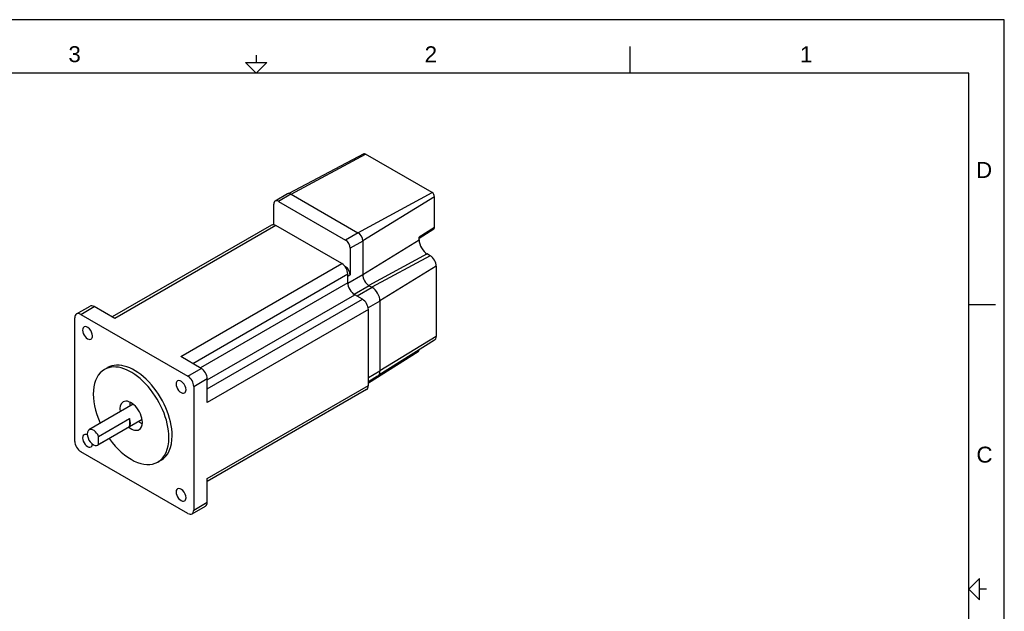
# Model space of a CAD drawing. Extents: x 0 to 21, y 0 to 16.
# Tile 5 of 5: x 7.2 to 21, y 7.7 to 16. Entities that reach past the tile are written whole.
import ezdxf

# ---------------------------------------------------------------- set-up
doc = ezdxf.new("R2010")
doc.units = 0
doc.header["$MEASUREMENT"] = 0
for name, color, linetype in [('CONTINUOUS', 7, 'CONTINUOUS'), ('TANGENT_EDGES', 7, 'CONTINUOUS'), ('VISIBLE', 7, 'CONTINUOUS')]:
    doc.layers.add(name, color=color, linetype=linetype)

# ---------------------------------------------------------------- blocks, each defined once
blk = doc.blocks.new('BLOCK7')
at = {"layer": 'CONTINUOUS'}
for p, q in [((21, 16), (0, 16)), ((21, 0), (21, 16)), ((15.75, 15.25), (15.75, 15.625)), ((10.5, 15.5), (10.5, 15.4)), ((20.5, 15.25), (0.5, 15.25)), ((20.5, 0.75), (20.5, 15.25)), ((20.5, 12), (20.875, 12)), ((20.75, 8), (20.65, 8))]:
    blk.add_line(p, q, dxfattribs=at)
for points in [[(10.35, 15.4), (10.65, 15.4), (10.5, 15.25), (10.5, 15.25), (10.35, 15.4)], [(20.65, 7.85), (20.65, 8.15), (20.5, 8), (20.5, 8), (20.65, 7.85)]]:
    blk.add_lwpolyline(points, dxfattribs=at)
at = {"layer": 'CONTINUOUS', "char_height": 0.22404, "attachment_point": 4}
for s, insert in [('{\\fArial|b0|i0|c0|p0;\\C7;3}{\\fArial|b0|i0|c0|p0;\\C7;}', (7.865, 15.514)), ('{\\fArial|b0|i0|c0|p0;\\C7;2}{\\fArial|b0|i0|c0|p0;\\C7;}', (12.865, 15.514)), ('{\\fArial|b0|i0|c0|p0;\\C7;1}{\\fArial|b0|i0|c0|p0;\\C7;}', (18.132, 15.514)), ('{\\fArial|b0|i0|c0|p0;\\C7;D}{\\fArial|b0|i0|c0|p0;\\C7;}', (20.603, 13.889)), ('{\\fArial|b0|i0|c0|p0;\\C7;C}{\\fArial|b0|i0|c0|p0;\\C7;}', (20.609, 9.889))]:
    blk.add_mtext(s, dxfattribs=dict(at, insert=insert))

msp = doc.modelspace()

# ---------------------------------------------------------------- linework, layer by layer
at = {"layer": 'TANGENT_EDGES'}
for p, q in [((10.992, 13.548), (12.034, 14.112)), ((10.988, 13.55), (10.812, 13.448)), ((11.927, 13.008), (12.969, 13.572)), ((13.002, 13.514), (11.997, 12.895)), ((10.777, 13.109), (8.516, 11.804)), ((11.931, 13.006), (11.754, 12.904)), ((13.002, 13.079), (12.787, 12.946)), ((11.997, 12.891), (11.821, 12.789)), ((11.997, 12.421), (12.787, 12.906)), ((12.901, 12.709), (12.082, 12.266)), ((12.942, 12.685), (12.123, 12.242)), ((9.442, 11.269), (11.702, 12.574)), ((11.754, 12.529), (11.752, 12.527)), ((13.027, 12.538), (12.237, 12.052)), ((9.609, 11.173), (11.786, 12.43)), ((11.786, 12.305), (9.717, 11.11)), ((11.997, 12.417), (11.786, 12.295)), ((11.821, 12.414), (11.786, 12.394)), ((12.085, 12.264), (11.874, 12.142)), ((12.127, 12.24), (11.916, 12.118)), ((9.814, 10.942), (11.883, 12.136)), ((9.814, 10.817), (11.991, 12.074)), ((12.237, 12.048), (12.072, 11.953)), ((8.038, 11.861), (8.227, 11.97)), ((12.075, 11.929), (9.814, 10.624)), ((13.027, 11.552), (12.237, 11.067)), ((9.541, 10.993), (9.73, 11.102)), ((12.237, 11.062), (12.075, 10.968)), ((9.625, 10.848), (9.814, 10.958)), ((9.814, 9.555), (12.075, 10.861)), ((9.625, 9.113), (9.814, 9.222))]:
    msp.add_line(p, q, dxfattribs=at)
at = {"layer": 'VISIBLE'}
for p, q in [((12.01, 14.114), (10.957, 13.559)), ((12.969, 13.572), (12.034, 14.112)), ((10.942, 13.555), (10.765, 13.453)), ((10.988, 13.55), (10.992, 13.548)), ((10.992, 13.548), (11.927, 13.008)), ((10.746, 13.12), (10.746, 13.41)), ((10.812, 13.448), (11.754, 12.904)), ((13.002, 13.079), (13.002, 13.514)), ((10.717, 13.115), (8.481, 11.824)), ((11.702, 12.574), (10.777, 13.109)), ((11.927, 13.008), (11.931, 13.006)), ((12.993, 13.057), (12.787, 12.927)), ((11.997, 12.891), (11.997, 12.417)), ((12.787, 12.906), (12.787, 12.946)), ((11.821, 12.789), (11.821, 12.414)), ((12.942, 12.685), (12.901, 12.709)), ((11.748, 12.532), (11.754, 12.529)), ((13.027, 12.538), (13.027, 11.552)), ((11.786, 12.305), (11.786, 12.43)), ((12.085, 12.264), (12.123, 12.242)), ((12.123, 12.242), (12.127, 12.24)), ((11.991, 12.074), (11.883, 12.136)), ((12.237, 12.048), (12.237, 11.062)), ((7.979, 11.867), (8.168, 11.976)), ((8.516, 11.804), (8.227, 11.97)), ((12.075, 10.861), (12.075, 11.929)), ((7.954, 10.077), (7.954, 11.813)), ((8.038, 11.861), (9.541, 10.993)), ((13.003, 11.498), (12.221, 11.005)), ((12.775, 11.336), (12.075, 10.895)), ((9.73, 11.102), (9.442, 11.269)), ((8.415, 11.112), (8.37, 11.087)), ((9.814, 10.624), (9.814, 10.958)), ((12.205, 10.991), (12.075, 10.915)), ((9.625, 10.848), (9.625, 9.113)), ((12.05, 10.806), (9.814, 9.515)), ((8.776, 10.599), (8.153, 10.24)), ((8.901, 10.383), (8.278, 10.023)), ((8.289, 10.147), (8.72, 10.396)), ((8.72, 10.396), (8.72, 10.281)), ((8.72, 10.281), (8.289, 10.032)), ((8.289, 10.032), (8.289, 10.147)), ((9.541, 9.064), (8.038, 9.932)), ((9.165, 9.813), (9.12, 9.788)), ((9.814, 9.222), (9.814, 9.555)), ((9.6, 9.059), (9.79, 9.168))]:
    msp.add_line(p, q, dxfattribs=at)
for centre, major_axis, start_param, end_param in [((12.034, 14.073), (0.0237, -0.0411), -3.926991, -3.163816), ((10.988, 13.474), (0.0469, -0.0812), -3.926991, -3.141593), ((12.969, 13.533), (0.0237, -0.0411), 0.785398, 2.356194), ((10.812, 13.372), (0.0469, -0.0812), -3.141593, -2.356194), ((10.812, 13.372), (0.0469, -0.0812), -3.926991, -3.141593), ((10.777, 13.012), (0.059, -0.102), -3.926991, -3.141593), ((11.931, 12.93), (0.0469, -0.0812), 0.785398, 2.356194), ((12.969, 13.098), (0.0237, -0.0411), 0.022224, 0.785398), ((11.754, 12.828), (0.0469, -0.0812), 0.785398, 2.356194), ((12.901, 12.84), (-0.081, 0.14), 0.785398, 2.356194), ((12.942, 12.587), (-0.06, 0.104), 3.926991, 5.497787), ((11.702, 12.478), (0.059, -0.102), 0.785398, 2.356194), ((11.754, 12.452), (0.0469, -0.0812), 0.785398, 2.356194), ((11.883, 12.249), (0.069, -0.119), -2.356194, -0.785398), ((12.085, 12.366), (0.062, -0.108), -2.356194, -0.785398), ((12.127, 12.112), (0.078, -0.135), 0.785398, 2.356194), ((11.991, 11.978), (0.059, -0.102), 0.785398, 2.356194), ((8.227, 11.874), (0.059, -0.102), -3.926991, -3.141593), ((8.038, 11.765), (0.059, -0.102), -3.141593, -2.356194), ((8.038, 11.765), (0.059, -0.102), -3.926991, -3.141593), ((8.133, 11.599), (0.0492, -0.0852), -3.141593, 0), ((8.133, 11.599), (0.0492, -0.0852), 0.785398, 3.141593), ((8.133, 11.599), (0.0492, -0.0852), 0, 0.785398), ((12.942, 11.601), (-0.06, 0.104), 3.163816, 3.926991), ((12.746, 11.386), (-0.0287, 0.0497), 3.163816, 3.908473), ((8.79, 10.463), (0.375, -0.65), 0.785398, 3.141593), ((8.745, 10.437), (0.375, -0.65), -3.141593, -1.738244), ((8.745, 10.437), (0.375, -0.65), 0.785398, 3.141593), ((9.73, 11.006), (0.059, -0.102), 0.785398, 2.356194), ((12.127, 11.126), (0.078, -0.135), 0, 0.785398), ((9.446, 10.842), (0.0492, -0.0852), -3.141593, 0), ((9.446, 10.842), (0.0492, -0.0852), 0.785398, 3.141593), ((9.541, 10.897), (0.059, -0.102), 0.785398, 2.356194), ((9.446, 10.842), (0.0492, -0.0852), 0, 0.785398), ((11.991, 10.909), (0.059, -0.102), 0, 0.785398), ((8.745, 10.437), (0.112, -0.194), 0.785398, 3.141593), ((8.745, 10.437), (0.112, -0.194), -3.141593, -2.161587), ((8.884, 10.517), (0.112, -0.194), -2.472507, -2.356194), ((8.884, 10.517), (0.112, -0.194), -2.356194, -2.161587), ((8.647, 10.381), (0.062, -0.108), 0.183037, 1.38776), ((8.216, 10.132), (0.062, -0.108), -3.141593, 0), ((8.216, 10.132), (0.062, -0.108), -4.895426, -3.141593), ((8.745, 10.437), (0.112, -0.194), -0.980006, 0), ((8.884, 10.517), (0.112, -0.194), -0.980006, -0.669086), ((8.745, 10.437), (0.112, -0.194), 0, 0.785398), ((8.133, 10.084), (0.0492, -0.0852), -3.141593, 0), ((8.133, 10.084), (0.0492, -0.0852), -3.857906, -3.141593), ((8.745, 10.437), (0.375, -0.65), -1.403348, 0), ((8.745, 10.437), (0.375, -0.65), 0, 0.785398), ((8.79, 10.463), (0.375, -0.65), 0, 0.785398), ((8.038, 10.029), (0.059, -0.102), -2.356194, -0.785398), ((8.133, 10.084), (0.0492, -0.0852), 0, 0.716313), ((8.216, 10.132), (0.062, -0.108), 0, 0.183037), ((9.446, 9.326), (0.0492, -0.0852), -3.141593, 0), ((9.446, 9.326), (0.0492, -0.0852), 0.785398, 3.141593), ((9.446, 9.326), (0.0492, -0.0852), 0, 0.785398), ((9.73, 9.27), (0.059, -0.102), 0, 0.785398), ((9.541, 9.161), (0.059, -0.102), -0.785398, 0), ((9.541, 9.161), (0.059, -0.102), 0, 0.785398)]:
    msp.add_ellipse(centre, major_axis=major_axis, ratio=0.57735, start_param=start_param, end_param=end_param, dxfattribs=at)

# ---------------------------------------------------------------- block references
at = {"layer": 'CONTINUOUS'}
msp.add_blockref('BLOCK7', (0, 0), dxfattribs=at)

doc.saveas('drawing.dxf')
